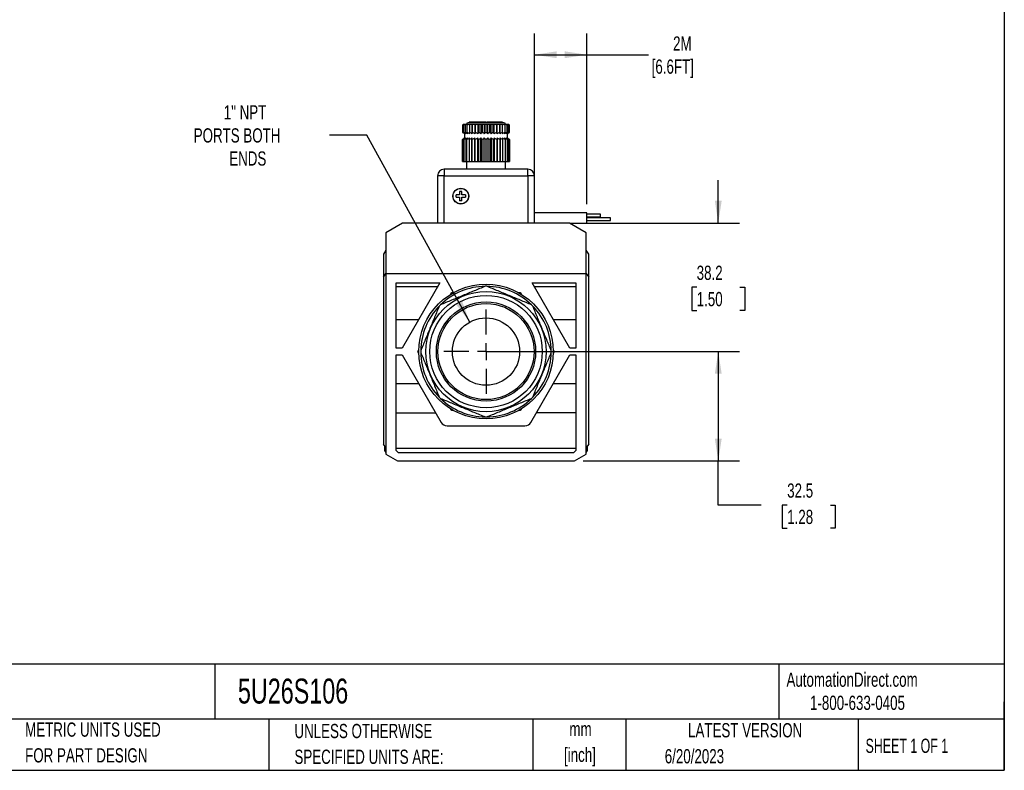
# Model space of a CAD drawing. Header units: millimetres. Extents: x 13 to 546, y 13 to 419.
# Tile 10 of 14: x 254 to 546, y 13 to 236. Entities that reach past the tile are written whole.
import ezdxf

# ---------------------------------------------------------------- set-up
doc = ezdxf.new("R2010")
doc.units = ezdxf.units.MM
doc.header["$LTSCALE"] = 2
doc.linetypes.add('CENTERX2', pattern=[20.32, 12.7, -2.54, 2.54, -2.54])
doc.layers.add('CENTER', color=40, linetype='CENTERX2')
doc.layers.add('DIMENSIONS', color=140, linetype='Continuous', lineweight=25)
doc.layers.add('TEXT', color=140, linetype='Continuous', lineweight=25)
doc.styles.add('SLDTEXTSTYLE0', font='TXT', dxfattribs={"width": 0.7})
doc.styles.add('SLDTEXTSTYLE1', font='TXT', dxfattribs={"width": 0.65})
doc.dimstyles.new('SLDDIMSTYLE0', dxfattribs={"dimtxt": 4.316016, "dimasz": 6.604, "dimexe": 0, "dimexo": 0.0625, "dimgap": 1.079004, "dimtad": 0, "dimtih": 1, "dimtoh": 1, "dimrnd": 1e-09, "dimzin": 12, "dimdsep": 46, "dimtxsty": 'SLDTEXTSTYLE0', "dimsah": 1, "dimcen": 0.09, "dimadec": 0, "dimazin": 3, "dimtfac": 1, "dimtmove": 0, "dimatfit": 0, "dimfxl": 0, "dimfrac": 2, "dimtolj": 1, "dimtzin": 12, "dimarcsym": 0})
doc.dimstyles.new('SLDDIMSTYLE1', dxfattribs={"dimtxt": 4.316016, "dimasz": 6.604, "dimexe": 0, "dimexo": 0.0625, "dimgap": 1.079004, "dimtad": 0, "dimtih": 1, "dimtoh": 1, "dimrnd": 1e-09, "dimzin": 12, "dimdsep": 46, "dimtxsty": 'SLDTEXTSTYLE0', "dimsah": 1, "dimcen": 0.09, "dimadec": 0, "dimazin": 3, "dimtfac": 1, "dimtofl": 0, "dimtmove": 0, "dimatfit": 3, "dimfxl": 0, "dimfrac": 2, "dimtolj": 1, "dimtzin": 12, "dimarcsym": 0})
doc.dimstyles.new('SLDDIMSTYLE4', dxfattribs={"dimtxt": 4.316016, "dimasz": 6.604, "dimexe": 0, "dimexo": 0.0625, "dimgap": 1.079004, "dimtad": 0, "dimtih": 1, "dimtoh": 1, "dimrnd": 1e-09, "dimzin": 12, "dimdsep": 46, "dimtxsty": 'SLDTEXTSTYLE0', "dimsah": 1, "dimcen": 0, "dimadec": 0, "dimazin": 3, "dimtfac": 1, "dimtofl": 0, "dimtmove": 0, "dimatfit": 3, "dimfxl": 0, "dimfrac": 2, "dimtolj": 1, "dimtzin": 12, "dimarcsym": 0})

# ---------------------------------------------------------------- blocks, each defined once
blk = doc.blocks.new('SW_NOTE_0')
at = {"layer": 'TEXT', "color": 0, "char_height": 4.233, "attachment_point": 2, "style": 'SLDTEXTSTYLE0'}
for s, insert in [('mm', (5.69, 5.46)), ('[inch]', (5.52, -2.19))]:
    blk.add_mtext(s, dxfattribs=dict(at, insert=insert))
blk = doc.blocks.new('SW_NOTE_0_1')
at = {"layer": 'TEXT', "color": 0, "char_height": 4.2333, "attachment_point": 1, "style": 'SLDTEXTSTYLE0'}
for s, insert in [('UNLESS OTHERWISE', (0, 5.46)), ('SPECIFIED UNITS ARE:', (0, -2.19))]:
    blk.add_mtext(s, dxfattribs=dict(at, insert=insert))
blk = doc.blocks.new('SW_NOTE_0_5')
at = {"layer": 'TEXT', "color": 0, "char_height": 4.2333, "attachment_point": 1, "style": 'SLDTEXTSTYLE0'}
for s, insert in [('METRIC UNITS USED', (0, 5.46)), ('FOR PART DESIGN', (0, -2.19))]:
    blk.add_mtext(s, dxfattribs=dict(at, insert=insert))
blk = doc.blocks.new('_D_6')
at = {"layer": 'DIMENSIONS'}
for p, q in [((356.71, 201.43), (345.6, 201.43)), ((387.3, 145.87), (356.71, 201.43))]:
    blk.add_line(p, q, dxfattribs=at)
blk.add_solid([(387.3, 145.87), (385, 152.14), (383.22, 151.16)], dxfattribs=at)
at = {"layer": 'DIMENSIONS', "char_height": 4.233, "attachment_point": 1, "style": 'SLDTEXTSTYLE0'}
for s, insert in [('1" NPT', (314.22, 210.31)), ('PORTS BOTH', (305.29, 203.45)), ('ENDS', (315.85, 196.59))]:
    blk.add_mtext(s, dxfattribs=dict(at, insert=insert))
blk = doc.blocks.new('_D_7')
at = {"layer": 'DIMENSIONS'}
for p, q in [((461.12, 175.31), (461.12, 188.01)), ((419.46, 175.31), (467.47, 175.31)), ((454.71, 156.22), (453.26, 156.22)), ((453.26, 156.22), (453.26, 149.36)), ((467.53, 156.22), (468.98, 156.22)), ((468.98, 156.22), (468.98, 149.36)), ((453.26, 149.36), (454.71, 149.36)), ((468.98, 149.36), (467.53, 149.36)), ((394.66, 137.11), (467.47, 137.11)), ((461.12, 137.11), (461.12, 124.41))]:
    blk.add_line(p, q, dxfattribs=at)
for points in [[(461.12, 175.31), (462.14, 181.91), (460.11, 181.91)], [(461.12, 137.11), (460.11, 130.5), (462.14, 130.5)]]:
    blk.add_solid(points, dxfattribs=at)
at = {"layer": 'DIMENSIONS', "char_height": 4.233, "attachment_point": 1, "style": 'SLDTEXTSTYLE0'}
for s, insert in [('38.2', (454.71, 162.64)), ('1.50', (454.71, 154.82))]:
    blk.add_mtext(s, dxfattribs=dict(at, insert=insert))
blk = doc.blocks.new('_D_8')
at = {"layer": 'DIMENSIONS'}
for p, q in [((394.66, 137.11), (467.47, 137.11)), ((461.12, 137.11), (461.12, 104.61)), ((421, 104.61), (467.47, 104.61)), ((461.12, 91.51), (461.12, 104.61)), ((473.82, 91.51), (461.12, 91.51)), ((481.6, 91.51), (480.15, 91.51)), ((480.15, 91.51), (480.15, 84.65)), ((494.42, 91.51), (495.87, 91.51)), ((495.87, 91.51), (495.87, 84.65)), ((480.15, 84.65), (481.6, 84.65)), ((495.87, 84.65), (494.42, 84.65))]:
    blk.add_line(p, q, dxfattribs=at)
for points in [[(461.12, 137.11), (460.11, 130.5), (462.14, 130.5)], [(461.12, 104.61), (462.14, 111.21), (460.11, 111.21)]]:
    blk.add_solid(points, dxfattribs=at)
at = {"layer": 'DIMENSIONS', "char_height": 4.233, "attachment_point": 1, "style": 'SLDTEXTSTYLE0'}
for s, insert in [('32.5', (481.6, 97.93)), ('1.28', (481.6, 90.11))]:
    blk.add_mtext(s, dxfattribs=dict(at, insert=insert))
blk = doc.blocks.new('_D_9')
at = {"layer": 'DIMENSIONS'}
for p, q in [((406.52, 180.9), (406.52, 231.66)), ((422.12, 180.9), (422.12, 231.66)), ((406.52, 225.31), (422.12, 225.31)), ((422.12, 225.31), (440.36, 225.31))]:
    blk.add_line(p, q, dxfattribs=at)
for points in [[(406.52, 225.31), (413.13, 224.29), (413.13, 226.32)], [(422.12, 225.31), (415.52, 226.32), (415.52, 224.29)]]:
    blk.add_solid(points, dxfattribs=at)
at = {"layer": 'DIMENSIONS', "char_height": 4.233, "attachment_point": 1, "style": 'SLDTEXTSTYLE0'}
for s, insert in [('2M', (447.7, 230.76)), ('[6.6FT]', (441.33, 223.9))]:
    blk.add_mtext(s, dxfattribs=dict(at, insert=insert))
blk = doc.blocks.new('SW_CENTERMARKSYMBOL_2')
at = {"layer": 'CENTER', "color": 0}
for p, q in [((0, 5.08), (0, 12.54)), ((-5.08, 0), (-12.54, 0)), ((0, 0), (-2.54, 0)), ((0, 0), (0, 2.54)), ((0, 0), (0, -2.54)), ((0, 0), (2.54, 0)), ((5.08, 0), (12.54, 0)), ((0, -5.08), (0, -12.54))]:
    blk.add_line(p, q, dxfattribs=at)

msp = doc.modelspace()

# ---------------------------------------------------------------- linework, layer by layer
for p, q in [((387.164, 205.306), (387.164, 205.106)), ((387.218, 205.306), (387.164, 205.306)), ((387.218, 205.306), (387.218, 205.106)), ((387.383, 205.306), (387.218, 205.306)), ((387.383, 205.306), (387.383, 205.106)), ((387.437, 205.306), (387.383, 205.306)), ((387.437, 205.306), (387.437, 205.106)), ((389.411, 205.306), (387.437, 205.306)), ((389.411, 205.306), (389.411, 205.106)), ((389.461, 205.306), (389.411, 205.306)), ((389.461, 205.106), (389.461, 205.306)), ((389.478, 205.306), (389.461, 205.306)), ((389.478, 205.306), (389.478, 205.106)), ((390.093, 205.306), (389.478, 205.306)), ((390.093, 205.306), (390.093, 205.106)), ((390.236, 205.306), (390.093, 205.306)), ((390.236, 205.306), (390.236, 205.106)), ((390.682, 205.306), (390.236, 205.306)), ((390.682, 205.306), (390.682, 205.106)), ((390.938, 205.306), (390.682, 205.306)), ((390.938, 205.306), (390.938, 205.106)), ((390.941, 205.306), (390.941, 205.106)), ((391.034, 205.306), (390.941, 205.306)), ((391.034, 205.306), (391.034, 205.106)), ((391.226, 205.306), (391.034, 205.306)), ((391.226, 205.306), (391.226, 205.106)), ((391.412, 205.306), (391.226, 205.306)), ((391.412, 205.306), (391.412, 205.106)), ((391.744, 205.306), (391.412, 205.306)), ((391.744, 205.306), (391.744, 205.106)), ((392.181, 205.306), (391.744, 205.306)), ((392.181, 205.306), (392.181, 205.106)), ((392.353, 205.306), (392.353, 205.106)), ((392.79, 205.306), (392.353, 205.306)), ((392.79, 205.306), (392.79, 205.106)), ((393.816, 205.306), (392.79, 205.306)), ((393.816, 205.306), (393.816, 205.106)), ((394.567, 205.306), (393.816, 205.306)), ((394.567, 205.306), (394.567, 205.106)), ((395.147, 205.306), (394.567, 205.306)), ((395.147, 205.306), (395.147, 205.106)), ((395.863, 205.306), (395.147, 205.306)), ((395.863, 205.306), (395.863, 205.106)), ((395.885, 205.306), (395.863, 205.306)), ((395.885, 205.106), (395.885, 205.306)), ((396.372, 205.306), (395.885, 205.306)), ((396.372, 205.306), (396.372, 205.106)), ((396.797, 205.306), (396.372, 205.306)), ((396.797, 205.306), (396.797, 205.106)), ((397.029, 205.306), (396.797, 205.306)), ((397.029, 205.106), (397.029, 205.306)), ((385.322, 204.606), (385.122, 204.406)), ((385.122, 204.406), (385.122, 202.249)), ((385.128, 202.247), (385.161, 202.235)), ((385.208, 204.406), (385.208, 202.249)), ((385.324, 204.606), (385.322, 204.606)), ((385.38, 204.606), (385.324, 204.606)), ((385.434, 204.606), (385.38, 204.606)), ((385.603, 204.606), (385.434, 204.606)), ((385.464, 204.406), (385.464, 202.249)), ((385.71, 204.606), (385.603, 204.606)), ((385.986, 204.606), (385.71, 204.606)), ((385.885, 204.406), (385.885, 202.249)), ((386.143, 204.606), (385.986, 204.606)), ((386.521, 204.606), (386.143, 204.606)), ((386.458, 204.406), (386.458, 202.249)), ((386.724, 204.606), (386.521, 204.606)), ((387.193, 204.606), (386.724, 204.606)), ((387.172, 204.406), (387.172, 202.249)), ((387.437, 204.606), (387.193, 204.606)), ((387.946, 204.606), (387.437, 204.606)), ((387.946, 204.606), (387.946, 201.808)), ((387.986, 204.606), (387.946, 204.606)), ((388.266, 204.606), (387.986, 204.606)), ((388.007, 204.406), (388.007, 202.249)), ((388.762, 204.606), (388.266, 204.606)), ((388.762, 204.606), (388.762, 201.808)), ((388.882, 204.606), (388.762, 204.606)), ((389.189, 204.606), (388.882, 204.606)), ((388.944, 204.406), (388.944, 202.249)), ((389.661, 204.606), (389.189, 204.606)), ((389.661, 204.606), (389.661, 201.808)), ((389.857, 204.606), (389.661, 204.606)), ((390.185, 204.606), (389.857, 204.606)), ((389.958, 204.406), (389.958, 202.249)), ((390.621, 204.606), (390.185, 204.606)), ((390.621, 204.606), (390.621, 201.808)), ((390.888, 204.606), (390.621, 204.606)), ((391.229, 204.606), (390.888, 204.606)), ((391.027, 204.406), (391.027, 202.249)), ((391.617, 204.606), (391.229, 204.606)), ((391.617, 204.606), (391.617, 201.808)), ((391.949, 204.606), (391.617, 204.606)), ((392.294, 204.606), (391.949, 204.606)), ((392.122, 202.249), (392.122, 204.406)), ((392.626, 204.606), (392.294, 204.606)), ((392.626, 201.808), (392.626, 204.606)), ((393.014, 204.606), (392.626, 204.606)), ((393.356, 204.606), (393.014, 204.606)), ((393.217, 202.249), (393.217, 204.406)), ((393.622, 204.606), (393.356, 204.606)), ((393.622, 201.808), (393.622, 204.606)), ((394.058, 204.606), (393.622, 204.606)), ((394.386, 204.606), (394.058, 204.606)), ((394.285, 202.249), (394.285, 204.406)), ((394.582, 204.606), (394.386, 204.606)), ((394.582, 201.808), (394.582, 204.606)), ((395.054, 204.606), (394.582, 204.606)), ((395.362, 204.606), (395.054, 204.606)), ((395.3, 202.249), (395.3, 204.406)), ((395.481, 204.606), (395.362, 204.606)), ((395.481, 201.808), (395.481, 204.606)), ((395.978, 204.606), (395.481, 204.606)), ((396.257, 204.606), (395.978, 204.606)), ((396.236, 202.249), (396.236, 204.406)), ((396.297, 204.606), (396.257, 204.606)), ((396.297, 201.808), (396.297, 204.606)), ((396.806, 204.606), (396.297, 204.606)), ((397.05, 204.606), (396.806, 204.606)), ((397.52, 204.606), (397.05, 204.606)), ((397.071, 202.249), (397.071, 204.406)), ((397.723, 204.606), (397.52, 204.606)), ((398.1, 204.606), (397.723, 204.606)), ((397.785, 202.249), (397.785, 204.406)), ((398.257, 204.606), (398.1, 204.606)), ((398.533, 204.606), (398.257, 204.606)), ((398.359, 202.249), (398.359, 204.406)), ((398.64, 204.606), (398.533, 204.606)), ((398.809, 204.606), (398.64, 204.606)), ((398.779, 202.249), (398.779, 204.406)), ((398.863, 204.606), (398.809, 204.606)), ((398.919, 204.606), (398.863, 204.606)), ((398.922, 204.606), (398.919, 204.606)), ((399.122, 204.406), (398.922, 204.606)), ((399.035, 202.249), (399.035, 204.406)), ((399.122, 202.249), (399.122, 204.406)), ((385.122, 193.606), (385.122, 200.163)), ((385.208, 193.606), (385.208, 200.163)), ((385.464, 193.606), (385.464, 200.163)), ((385.885, 193.606), (385.885, 200.163)), ((386.458, 193.606), (386.458, 200.163)), ((387.172, 193.606), (387.172, 200.163)), ((387.946, 193.606), (387.946, 200.604)), ((388.007, 193.606), (388.007, 200.163)), ((388.762, 193.606), (388.762, 200.604)), ((388.944, 193.606), (388.944, 200.163)), ((389.661, 193.606), (389.661, 200.604)), ((389.958, 193.606), (389.958, 200.163)), ((390.621, 193.606), (390.621, 200.604)), ((391.027, 193.606), (391.027, 200.163)), ((391.617, 193.606), (391.617, 200.604)), ((392.122, 193.606), (392.122, 200.163)), ((392.626, 200.604), (392.626, 193.606)), ((393.217, 200.163), (393.217, 193.606)), ((393.622, 200.604), (393.622, 193.606)), ((394.285, 200.163), (394.285, 193.606)), ((394.582, 200.604), (394.582, 193.606)), ((395.3, 200.163), (395.3, 193.606)), ((395.481, 200.604), (395.481, 193.606)), ((396.236, 200.163), (396.236, 193.606)), ((396.297, 200.604), (396.297, 193.606)), ((397.071, 200.163), (397.071, 193.606)), ((397.785, 200.163), (397.785, 193.606)), ((398.359, 200.163), (398.359, 193.606)), ((398.779, 200.163), (398.779, 193.606)), ((399.035, 200.163), (399.035, 193.606)), ((399.115, 200.165), (399.082, 200.178)), ((399.122, 200.163), (399.122, 193.606)), ((385.122, 193.606), (385.208, 193.606)), ((385.208, 193.606), (385.464, 193.606)), ((385.464, 193.606), (385.885, 193.606)), ((385.885, 193.606), (386.458, 193.606)), ((386.322, 193.606), (386.322, 191.306)), ((386.458, 193.606), (387.172, 193.606)), ((387.172, 193.606), (387.946, 193.606)), ((387.946, 193.606), (388.007, 193.606)), ((388.007, 193.606), (388.762, 193.606)), ((388.762, 193.606), (388.944, 193.606)), ((388.944, 193.606), (389.661, 193.606)), ((389.661, 193.606), (389.958, 193.606)), ((389.958, 193.606), (390.621, 193.606)), ((390.621, 193.606), (391.027, 193.606)), ((391.027, 193.606), (391.617, 193.606)), ((391.617, 193.606), (392.122, 193.606)), ((392.122, 193.606), (392.626, 193.606)), ((392.626, 193.606), (393.217, 193.606)), ((393.217, 193.606), (393.622, 193.606)), ((393.622, 193.606), (394.285, 193.606)), ((394.285, 193.606), (394.582, 193.606)), ((394.582, 193.606), (395.3, 193.606)), ((395.3, 193.606), (395.481, 193.606)), ((395.481, 193.606), (396.236, 193.606)), ((396.236, 193.606), (396.297, 193.606)), ((396.297, 193.606), (397.071, 193.606)), ((397.071, 193.606), (397.785, 193.606)), ((397.785, 193.606), (398.359, 193.606)), ((397.922, 191.306), (397.922, 193.606)), ((398.359, 193.606), (398.779, 193.606)), ((398.779, 193.606), (399.035, 193.606)), ((399.035, 193.606), (399.122, 193.606)), ((379.722, 191.306), (379.722, 189.306)), ((404.522, 191.306), (379.722, 191.306)), ((404.522, 189.306), (404.522, 191.306)), ((379.722, 189.306), (377.722, 189.306)), ((377.722, 189.306), (377.722, 175.306)), ((379.722, 175.306), (379.722, 189.306)), ((379.722, 189.306), (404.522, 189.306)), ((406.522, 189.306), (404.522, 189.306)), ((404.522, 189.306), (404.522, 175.306)), ((406.522, 175.306), (406.522, 189.306)), ((384.972, 184.706), (384.272, 184.706)), ((384.272, 184.706), (384.272, 183.656)), ((384.972, 183.656), (384.972, 184.706)), ((384.272, 183.656), (383.222, 183.656)), ((383.222, 182.956), (383.222, 183.656)), ((383.222, 182.956), (384.272, 182.956)), ((384.272, 182.956), (384.272, 181.906)), ((384.972, 181.906), (384.272, 181.906)), ((386.022, 183.656), (384.972, 183.656)), ((384.972, 181.906), (384.972, 182.956)), ((384.972, 182.956), (386.022, 182.956)), ((386.022, 183.656), (386.022, 182.956)), ((422.122, 178.356), (406.522, 178.356)), ((422.122, 176.806), (422.122, 178.356)), ((426.122, 177.956), (422.122, 177.956)), ((422.122, 177.156), (426.122, 177.156)), ((429.122, 176.831), (422.122, 176.831)), ((422.122, 175.256), (422.122, 176.806)), ((422.122, 176.031), (429.122, 176.031)), ((426.122, 177.556), (426.122, 177.956)), ((426.122, 177.156), (426.122, 177.556)), ((429.122, 176.431), (429.122, 176.831)), ((429.122, 176.031), (429.122, 176.431)), ((367.322, 175.306), (362.322, 172.419)), ((416.922, 175.306), (367.322, 175.306)), ((421.922, 172.419), (416.922, 175.306)), ((417.008, 175.256), (422.122, 175.256)), ((362.322, 172.419), (362.322, 160.306)), ((421.922, 160.306), (421.922, 172.419)), ((362.322, 167.267), (361.622, 166.054)), ((422.622, 166.054), (421.922, 167.267)), ((361.622, 166.054), (361.622, 159.268)), ((422.622, 159.268), (422.622, 166.054)), ((361.622, 159.268), (362.322, 160.306)), ((361.622, 159.268), (361.622, 109.646)), ((362.322, 160.306), (362.322, 108.646)), ((362.322, 160.306), (421.922, 160.306)), ((421.922, 108.646), (421.922, 160.306)), ((421.922, 160.306), (422.622, 159.268)), ((422.622, 109.646), (422.622, 159.268)), ((365.422, 157.506), (378.438, 157.506)), ((365.422, 138.106), (365.422, 157.506)), ((377.771, 156.35), (365.422, 156.35)), ((378.438, 157.506), (367.238, 138.106)), ((405.805, 157.506), (418.822, 157.506)), ((417.005, 138.106), (405.805, 157.506)), ((418.822, 156.35), (406.472, 156.35)), ((418.822, 157.506), (418.822, 138.106)), ((381.719, 154.188), (381.989, 154.656)), ((381.989, 154.656), (382.53, 154.656)), ((401.713, 154.656), (402.254, 154.656)), ((402.254, 154.656), (402.525, 154.188)), ((365.422, 146.663), (372.178, 146.663)), ((365.422, 146.656), (372.174, 146.656)), ((412.065, 146.663), (418.822, 146.663)), ((412.069, 146.656), (418.822, 146.656)), ((367.238, 138.106), (365.422, 138.106)), ((371.857, 137.106), (372.127, 137.575)), ((412.116, 137.575), (412.387, 137.106)), ((418.822, 138.106), (417.005, 138.106)), ((365.422, 136.106), (367.238, 136.106)), ((365.422, 107.713), (365.422, 136.106)), ((367.238, 136.106), (378.814, 116.056)), ((372.127, 136.638), (371.857, 137.106)), ((405.43, 116.056), (417.005, 136.106)), ((412.387, 137.106), (412.116, 136.638)), ((417.005, 136.106), (418.822, 136.106)), ((418.822, 136.106), (418.822, 107.713)), ((372.174, 127.556), (365.422, 127.556)), ((372.178, 127.55), (365.422, 127.55)), ((418.822, 127.55), (412.065, 127.55)), ((418.822, 127.556), (412.069, 127.556)), ((381.989, 119.556), (381.719, 120.025)), ((402.525, 120.025), (402.254, 119.556)), ((365.422, 118.943), (377.147, 118.943)), ((382.53, 119.556), (381.989, 119.556)), ((402.254, 119.556), (401.713, 119.556)), ((418.822, 118.943), (407.096, 118.943)), ((380.546, 115.056), (403.697, 115.056)), ((362.322, 108.646), (361.622, 109.646)), ((361.922, 109.181), (361.922, 109.218)), ((361.947, 109.181), (361.922, 109.181)), ((361.922, 109.156), (361.922, 107.679)), ((361.965, 109.156), (361.922, 109.156)), ((362.322, 108.646), (362.322, 106.606)), ((365.422, 108.456), (418.822, 108.456)), ((422.622, 109.646), (421.922, 108.646)), ((421.922, 106.606), (421.922, 108.646)), ((422.278, 109.156), (422.322, 109.156)), ((422.296, 109.181), (422.322, 109.181)), ((422.322, 109.218), (422.322, 109.181)), ((422.322, 107.679), (422.322, 109.156)), ((361.922, 107.679), (362.322, 107.086)), ((362.322, 106.606), (365.786, 104.606)), ((365.422, 107.713), (366.129, 107.006)), ((418.114, 107.006), (366.129, 107.006)), ((418.114, 107.006), (418.822, 107.713)), ((418.457, 104.606), (421.922, 106.606)), ((421.922, 107.086), (422.322, 107.679)), ((365.786, 104.606), (418.457, 104.606))]:
    msp.add_line(p, q)
for centre, radius in [((384.622, 183.306), 2.35), ((384.622, 183.306), 2.3), ((392.122, 137.106), 20), ((392.122, 137.106), 17.85), ((392.122, 137.106), 16.7), ((392.122, 137.106), 14.743), ((392.122, 137.106), 14.275), ((392.122, 137.106), 10)]:
    msp.add_circle(centre, radius)
for centre, radius, start, end in [((386.822, 204.606), 0.5, 90, 180), ((397.422, 204.606), 0.5, 0, 90), ((384.772, 201.206), 1.1, 317.18379, 59.09101), ((399.472, 201.206), 1.1, 137.18379, 239.09101), ((379.722, 189.306), 2, 90, 180), ((404.522, 189.306), 2, 0, 90), ((392.122, 137.106), 19.4, 90.72408, 134.27592), ((392.122, 137.106), 19.4, 89.27592, 90.72408), ((392.122, 137.106), 19.4, 45.72408, 89.27592), ((392.122, 137.106), 19.4, 135.72408, 179.27592), ((392.122, 137.106), 19.4, 134.27592, 135.72408), ((392.122, 137.106), 19.4, 44.27592, 45.72408), ((392.122, 137.106), 19.4, 0.72408, 44.27592), ((392.122, 137.106), 19.4, 179.27592, 180.72408), ((392.122, 137.106), 19.4, 180.72408, 224.27592), ((392.122, 137.106), 19.4, 315.72408, 359.27592), ((392.122, 137.106), 19.4, 359.27592, 0.72408), ((392.122, 137.106), 19.4, 224.27592, 225.72408), ((392.122, 137.106), 19.4, 225.72408, 269.27592), ((392.122, 137.106), 19.4, 270.72408, 314.27592), ((392.122, 137.106), 19.4, 314.27592, 315.72408), ((392.122, 137.106), 19.4, 269.27592, 270.72408), ((380.546, 117.056), 2, 210, 270), ((403.697, 117.056), 2, 270, 330)]:
    msp.add_arc(centre, radius, start, end)
for points, knots in [([(393.759, 205.106), (393.423, 205.106), (392.751, 205.106), (391.702, 205.106), (390.674, 205.106), (389.7, 205.106), (388.82, 205.106), (388.066, 205.106), (387.467, 205.106), (387.054, 205.106), (386.837, 205.106), (386.844, 205.106), (386.846, 205.106)], [0, 0, 0, 0, 0.1041594, 0.20833, 0.3124932, 0.416658, 0.5208216, 0.6249793, 0.7291402, 0.8333186, 0.937497, 1, 1, 1, 1]), ([(397.4, 205.106), (397.406, 205.106), (397.431, 205.106), (397.261, 205.106), (396.88, 205.106), (396.381, 205.106), (395.901, 205.106), (395.384, 205.106), (394.684, 205.106), (394.061, 205.106), (393.759, 205.106)], [0, 0, 0, 0, 0.0499329, 0.2106986, 0.3748759, 0.5390533, 0.6194997, 0.7000254, 0.8543741, 1, 1, 1, 1]), ([(385.122, 202.249), (385.233, 202.211), (385.34, 202.157), (385.54, 202.011), (385.634, 201.92), (385.712, 201.808)], [0, 0, 0, 0, 0.5, 0.5, 1, 1, 1, 1]), ([(385.712, 201.808), (385.645, 201.92), (385.567, 202.009), (385.396, 202.156), (385.303, 202.211), (385.208, 202.249)], [0, 0, 0, 0, 0.5, 0.5, 1, 1, 1, 1]), ([(385.208, 202.249), (385.333, 202.211), (385.452, 202.157), (385.677, 202.011), (385.782, 201.92), (385.87, 201.808)], [0, 0, 0, 0, 0.5, 0.5, 1, 1, 1, 1]), ([(385.87, 201.808), (385.816, 201.92), (385.753, 202.009), (385.616, 202.156), (385.541, 202.211), (385.464, 202.249)], [0, 0, 0, 0, 0.5, 0.5, 1, 1, 1, 1]), ([(385.464, 202.249), (385.6, 202.211), (385.729, 202.157), (385.973, 202.011), (386.086, 201.92), (386.182, 201.808)], [0, 0, 0, 0, 0.5, 0.5, 1, 1, 1, 1]), ([(386.182, 201.808), (386.142, 201.92), (386.096, 202.009), (385.995, 202.156), (385.941, 202.211), (385.885, 202.249)], [0, 0, 0, 0, 0.5, 0.5, 1, 1, 1, 1]), ([(385.885, 202.249), (386.028, 202.211), (386.164, 202.157), (386.42, 202.011), (386.539, 201.92), (386.64, 201.808)], [0, 0, 0, 0, 0.5, 0.5, 1, 1, 1, 1]), ([(386.64, 201.808), (386.616, 201.92), (386.588, 202.009), (386.526, 202.156), (386.493, 202.211), (386.458, 202.249)], [0, 0, 0, 0, 0.5, 0.5, 1, 1, 1, 1]), ([(386.458, 202.249), (386.605, 202.211), (386.744, 202.157), (387.007, 202.011), (387.13, 201.92), (387.233, 201.808)], [0, 0, 0, 0, 0.5, 0.5, 1, 1, 1, 1]), ([(387.233, 201.808), (387.225, 201.92), (387.215, 202.009), (387.195, 202.156), (387.183, 202.211), (387.172, 202.249)], [0, 0, 0, 0, 0.5, 0.5, 1, 1, 1, 1]), ([(387.172, 202.249), (387.318, 202.211), (387.458, 202.157), (387.721, 202.011), (387.843, 201.92), (387.946, 201.808)], [0, 0, 0, 0, 0.5, 0.5, 1, 1, 1, 1]), ([(387.946, 201.808), (387.954, 201.92), (387.964, 202.009), (387.984, 202.156), (387.996, 202.211), (388.007, 202.249)], [0, 0, 0, 0, 0.5, 0.5, 1, 1, 1, 1]), ([(388.007, 202.249), (388.15, 202.211), (388.286, 202.157), (388.542, 202.011), (388.662, 201.92), (388.762, 201.808)], [0, 0, 0, 0, 0.5, 0.5, 1, 1, 1, 1]), ([(388.762, 201.808), (388.787, 201.92), (388.815, 202.009), (388.876, 202.156), (388.909, 202.211), (388.944, 202.249)], [0, 0, 0, 0, 0.5, 0.5, 1, 1, 1, 1]), ([(388.944, 202.249), (389.08, 202.211), (389.209, 202.157), (389.452, 202.011), (389.566, 201.92), (389.661, 201.808)], [0, 0, 0, 0, 0.5, 0.5, 1, 1, 1, 1]), ([(389.661, 201.808), (389.701, 201.92), (389.747, 202.009), (389.848, 202.156), (389.902, 202.211), (389.958, 202.249)], [0, 0, 0, 0, 0.5, 0.5, 1, 1, 1, 1]), ([(389.958, 202.249), (390.084, 202.211), (390.203, 202.157), (390.428, 202.011), (390.533, 201.92), (390.621, 201.808)], [0, 0, 0, 0, 0.5, 0.5, 1, 1, 1, 1]), ([(390.621, 201.808), (390.675, 201.92), (390.738, 202.009), (390.875, 202.156), (390.95, 202.211), (391.027, 202.249)], [0, 0, 0, 0, 0.5, 0.5, 1, 1, 1, 1]), ([(391.027, 202.249), (391.138, 202.211), (391.245, 202.157), (391.445, 202.011), (391.539, 201.92), (391.617, 201.808)], [0, 0, 0, 0, 0.5, 0.5, 1, 1, 1, 1]), ([(391.617, 201.808), (391.684, 201.92), (391.762, 202.009), (391.933, 202.156), (392.026, 202.211), (392.122, 202.249)], [0, 0, 0, 0, 0.5, 0.5, 1, 1, 1, 1]), ([(392.122, 202.249), (392.217, 202.211), (392.308, 202.157), (392.479, 202.011), (392.559, 201.92), (392.626, 201.808)], [0, 0, 0, 0, 0.5, 0.5, 1, 1, 1, 1]), ([(392.626, 201.808), (392.705, 201.92), (392.796, 202.009), (392.996, 202.156), (393.105, 202.211), (393.217, 202.249)], [0, 0, 0, 0, 0.5, 0.5, 1, 1, 1, 1]), ([(393.217, 202.249), (393.293, 202.211), (393.367, 202.157), (393.504, 202.011), (393.568, 201.92), (393.622, 201.808)], [0, 0, 0, 0, 0.5, 0.5, 1, 1, 1, 1]), ([(393.622, 201.808), (393.711, 201.92), (393.813, 202.009), (394.037, 202.156), (394.159, 202.211), (394.285, 202.249)], [0, 0, 0, 0, 0.5, 0.5, 1, 1, 1, 1]), ([(394.285, 202.249), (394.341, 202.211), (394.394, 202.157), (394.495, 202.011), (394.542, 201.92), (394.582, 201.808)], [0, 0, 0, 0, 0.5, 0.5, 1, 1, 1, 1]), ([(394.582, 201.808), (394.678, 201.92), (394.789, 202.009), (395.032, 202.156), (395.163, 202.211), (395.3, 202.249)], [0, 0, 0, 0, 0.5, 0.5, 1, 1, 1, 1]), ([(395.3, 202.249), (395.334, 202.211), (395.366, 202.157), (395.428, 202.011), (395.457, 201.92), (395.481, 201.808)], [0, 0, 0, 0, 0.5, 0.5, 1, 1, 1, 1]), ([(395.481, 201.808), (395.582, 201.92), (395.698, 202.009), (395.954, 202.156), (396.093, 202.211), (396.236, 202.249)], [0, 0, 0, 0, 0.5, 0.5, 1, 1, 1, 1]), ([(396.236, 202.249), (396.248, 202.211), (396.259, 202.157), (396.279, 202.011), (396.289, 201.92), (396.297, 201.808)], [0, 0, 0, 0, 0.5, 0.5, 1, 1, 1, 1]), ([(396.297, 201.808), (396.4, 201.92), (396.52, 202.009), (396.782, 202.156), (396.925, 202.211), (397.071, 202.249)], [0, 0, 0, 0, 0.5, 0.5, 1, 1, 1, 1]), ([(397.071, 202.249), (397.06, 202.211), (397.049, 202.157), (397.028, 202.011), (397.018, 201.92), (397.01, 201.808)], [0, 0, 0, 0, 0.5, 0.5, 1, 1, 1, 1]), ([(397.01, 201.808), (397.114, 201.92), (397.233, 202.009), (397.496, 202.156), (397.638, 202.211), (397.785, 202.249)], [0, 0, 0, 0, 0.5, 0.5, 1, 1, 1, 1]), ([(397.785, 202.249), (397.75, 202.211), (397.718, 202.157), (397.656, 202.011), (397.628, 201.92), (397.603, 201.808)], [0, 0, 0, 0, 0.5, 0.5, 1, 1, 1, 1]), ([(397.603, 201.808), (397.704, 201.92), (397.821, 202.009), (398.077, 202.156), (398.215, 202.211), (398.359, 202.249)], [0, 0, 0, 0, 0.5, 0.5, 1, 1, 1, 1]), ([(398.359, 202.249), (398.302, 202.211), (398.249, 202.157), (398.148, 202.011), (398.101, 201.92), (398.061, 201.808)], [0, 0, 0, 0, 0.5, 0.5, 1, 1, 1, 1]), ([(398.061, 201.808), (398.157, 201.92), (398.268, 202.009), (398.511, 202.156), (398.643, 202.211), (398.779, 202.249)], [0, 0, 0, 0, 0.5, 0.5, 1, 1, 1, 1]), ([(398.779, 202.249), (398.702, 202.211), (398.629, 202.157), (398.491, 202.011), (398.427, 201.92), (398.373, 201.808)], [0, 0, 0, 0, 0.5, 0.5, 1, 1, 1, 1]), ([(398.373, 201.808), (398.462, 201.92), (398.564, 202.009), (398.788, 202.156), (398.91, 202.211), (399.035, 202.249)], [0, 0, 0, 0, 0.5, 0.5, 1, 1, 1, 1]), ([(399.035, 202.249), (398.94, 202.211), (398.849, 202.157), (398.678, 202.011), (398.598, 201.92), (398.531, 201.808)], [0, 0, 0, 0, 0.5, 0.5, 1, 1, 1, 1]), ([(398.531, 201.808), (398.61, 201.92), (398.701, 202.009), (398.901, 202.156), (399.01, 202.211), (399.122, 202.249)], [0, 0, 0, 0, 0.5, 0.5, 1, 1, 1, 1]), ([(385.712, 200.604), (385.633, 200.492), (385.542, 200.403), (385.342, 200.257), (385.234, 200.201), (385.122, 200.163)], [0, 0, 0, 0, 0.5, 0.5, 1, 1, 1, 1]), ([(385.87, 200.604), (385.782, 200.492), (385.679, 200.403), (385.455, 200.257), (385.333, 200.201), (385.208, 200.163)], [0, 0, 0, 0, 0.5, 0.5, 1, 1, 1, 1]), ([(385.208, 200.163), (385.303, 200.201), (385.394, 200.255), (385.565, 200.401), (385.645, 200.493), (385.712, 200.604)], [0, 0, 0, 0, 0.5, 0.5, 1, 1, 1, 1]), ([(386.182, 200.604), (386.086, 200.492), (385.975, 200.403), (385.732, 200.257), (385.6, 200.201), (385.464, 200.163)], [0, 0, 0, 0, 0.5, 0.5, 1, 1, 1, 1]), ([(385.464, 200.163), (385.541, 200.201), (385.614, 200.255), (385.752, 200.401), (385.816, 200.493), (385.87, 200.604)], [0, 0, 0, 0, 0.5, 0.5, 1, 1, 1, 1]), ([(386.64, 200.604), (386.539, 200.492), (386.422, 200.403), (386.166, 200.257), (386.028, 200.201), (385.885, 200.163)], [0, 0, 0, 0, 0.5, 0.5, 1, 1, 1, 1]), ([(385.885, 200.163), (385.941, 200.201), (385.994, 200.255), (386.095, 200.401), (386.142, 200.493), (386.182, 200.604)], [0, 0, 0, 0, 0.5, 0.5, 1, 1, 1, 1]), ([(387.233, 200.604), (387.129, 200.492), (387.01, 200.403), (386.748, 200.257), (386.605, 200.201), (386.458, 200.163)], [0, 0, 0, 0, 0.5, 0.5, 1, 1, 1, 1]), ([(386.458, 200.163), (386.493, 200.201), (386.525, 200.255), (386.587, 200.401), (386.616, 200.493), (386.64, 200.604)], [0, 0, 0, 0, 0.5, 0.5, 1, 1, 1, 1]), ([(387.946, 200.604), (387.843, 200.492), (387.723, 200.403), (387.461, 200.257), (387.319, 200.201), (387.172, 200.163)], [0, 0, 0, 0, 0.5, 0.5, 1, 1, 1, 1]), ([(387.172, 200.163), (387.183, 200.201), (387.194, 200.255), (387.215, 200.401), (387.225, 200.493), (387.233, 200.604)], [0, 0, 0, 0, 0.5, 0.5, 1, 1, 1, 1]), ([(388.007, 200.163), (387.996, 200.201), (387.985, 200.255), (387.964, 200.401), (387.954, 200.493), (387.946, 200.604)], [0, 0, 0, 0, 0.5, 0.5, 1, 1, 1, 1]), ([(388.762, 200.604), (388.662, 200.492), (388.545, 200.403), (388.289, 200.257), (388.15, 200.201), (388.007, 200.163)], [0, 0, 0, 0, 0.5, 0.5, 1, 1, 1, 1]), ([(388.944, 200.163), (388.909, 200.201), (388.877, 200.255), (388.815, 200.401), (388.786, 200.493), (388.762, 200.604)], [0, 0, 0, 0, 0.5, 0.5, 1, 1, 1, 1]), ([(389.661, 200.604), (389.565, 200.492), (389.455, 200.403), (389.212, 200.257), (389.08, 200.201), (388.944, 200.163)], [0, 0, 0, 0, 0.5, 0.5, 1, 1, 1, 1]), ([(389.958, 200.163), (389.902, 200.201), (389.849, 200.255), (389.748, 200.401), (389.701, 200.493), (389.661, 200.604)], [0, 0, 0, 0, 0.5, 0.5, 1, 1, 1, 1]), ([(390.621, 200.604), (390.532, 200.492), (390.43, 200.403), (390.206, 200.257), (390.084, 200.201), (389.958, 200.163)], [0, 0, 0, 0, 0.5, 0.5, 1, 1, 1, 1]), ([(391.027, 200.163), (390.95, 200.201), (390.877, 200.255), (390.739, 200.401), (390.675, 200.493), (390.621, 200.604)], [0, 0, 0, 0, 0.5, 0.5, 1, 1, 1, 1]), ([(391.617, 200.604), (391.538, 200.492), (391.447, 200.403), (391.247, 200.257), (391.139, 200.201), (391.027, 200.163)], [0, 0, 0, 0, 0.5, 0.5, 1, 1, 1, 1]), ([(392.122, 200.163), (392.026, 200.201), (391.935, 200.255), (391.764, 200.401), (391.684, 200.493), (391.617, 200.604)], [0, 0, 0, 0, 0.5, 0.5, 1, 1, 1, 1]), ([(392.626, 200.604), (392.559, 200.492), (392.481, 200.403), (392.31, 200.257), (392.217, 200.201), (392.122, 200.163)], [0, 0, 0, 0, 0.5, 0.5, 1, 1, 1, 1]), ([(393.217, 200.163), (393.105, 200.201), (392.998, 200.255), (392.798, 200.401), (392.705, 200.493), (392.626, 200.604)], [0, 0, 0, 0, 0.5, 0.5, 1, 1, 1, 1]), ([(393.622, 200.604), (393.568, 200.492), (393.506, 200.403), (393.368, 200.257), (393.294, 200.201), (393.217, 200.163)], [0, 0, 0, 0, 0.5, 0.5, 1, 1, 1, 1]), ([(394.285, 200.163), (394.159, 200.201), (394.04, 200.255), (393.815, 200.401), (393.711, 200.493), (393.622, 200.604)], [0, 0, 0, 0, 0.5, 0.5, 1, 1, 1, 1]), ([(394.582, 200.604), (394.542, 200.492), (394.496, 200.403), (394.396, 200.257), (394.341, 200.201), (394.285, 200.163)], [0, 0, 0, 0, 0.5, 0.5, 1, 1, 1, 1]), ([(395.3, 200.163), (395.164, 200.201), (395.034, 200.255), (394.791, 200.401), (394.677, 200.493), (394.582, 200.604)], [0, 0, 0, 0, 0.5, 0.5, 1, 1, 1, 1]), ([(395.481, 200.604), (395.457, 200.492), (395.429, 200.403), (395.367, 200.257), (395.334, 200.201), (395.3, 200.163)], [0, 0, 0, 0, 0.5, 0.5, 1, 1, 1, 1]), ([(396.236, 200.163), (396.093, 200.201), (395.957, 200.255), (395.701, 200.401), (395.581, 200.493), (395.481, 200.604)], [0, 0, 0, 0, 0.5, 0.5, 1, 1, 1, 1]), ([(396.297, 200.604), (396.289, 200.492), (396.279, 200.403), (396.259, 200.257), (396.248, 200.201), (396.236, 200.163)], [0, 0, 0, 0, 0.5, 0.5, 1, 1, 1, 1]), ([(397.071, 200.163), (396.925, 200.201), (396.785, 200.255), (396.522, 200.401), (396.4, 200.493), (396.297, 200.604)], [0, 0, 0, 0, 0.5, 0.5, 1, 1, 1, 1]), ([(397.785, 200.163), (397.638, 200.201), (397.499, 200.255), (397.236, 200.401), (397.113, 200.493), (397.01, 200.604)], [0, 0, 0, 0, 0.5, 0.5, 1, 1, 1, 1]), ([(397.01, 200.604), (397.019, 200.492), (397.028, 200.403), (397.049, 200.257), (397.06, 200.201), (397.071, 200.163)], [0, 0, 0, 0, 0.5, 0.5, 1, 1, 1, 1]), ([(398.359, 200.163), (398.216, 200.201), (398.08, 200.255), (397.823, 200.401), (397.704, 200.493), (397.603, 200.604)], [0, 0, 0, 0, 0.5, 0.5, 1, 1, 1, 1]), ([(397.603, 200.604), (397.628, 200.492), (397.656, 200.403), (397.717, 200.257), (397.75, 200.201), (397.785, 200.163)], [0, 0, 0, 0, 0.5, 0.5, 1, 1, 1, 1]), ([(398.779, 200.163), (398.643, 200.201), (398.514, 200.255), (398.27, 200.401), (398.157, 200.493), (398.061, 200.604)], [0, 0, 0, 0, 0.5, 0.5, 1, 1, 1, 1]), ([(398.061, 200.604), (398.101, 200.492), (398.147, 200.403), (398.248, 200.257), (398.302, 200.201), (398.359, 200.163)], [0, 0, 0, 0, 0.5, 0.5, 1, 1, 1, 1]), ([(399.035, 200.163), (398.91, 200.201), (398.791, 200.255), (398.566, 200.401), (398.461, 200.493), (398.373, 200.604)], [0, 0, 0, 0, 0.5, 0.5, 1, 1, 1, 1]), ([(398.373, 200.604), (398.427, 200.492), (398.49, 200.403), (398.627, 200.257), (398.702, 200.201), (398.779, 200.163)], [0, 0, 0, 0, 0.5, 0.5, 1, 1, 1, 1]), ([(399.122, 200.163), (399.01, 200.201), (398.903, 200.255), (398.703, 200.401), (398.61, 200.493), (398.531, 200.604)], [0, 0, 0, 0, 0.5, 0.5, 1, 1, 1, 1]), ([(398.531, 200.604), (398.598, 200.492), (398.676, 200.403), (398.847, 200.257), (398.94, 200.201), (399.035, 200.163)], [0, 0, 0, 0, 0.5, 0.5, 1, 1, 1, 1]), ([(391.876, 156.505), (390.779, 156.05), (389.678, 155.594), (387.469, 154.679), (386.361, 154.22), (384.137, 153.299), (383.02, 152.836), (380.785, 151.91), (379.678, 151.452), (378.578, 150.996)], [0, 0, 0, 0, 0.25, 0.25, 0.5, 0.5, 0.75, 0.75, 1, 1, 1, 1]), ([(405.665, 150.996), (404.567, 151.451), (403.466, 151.907), (401.258, 152.822), (400.15, 153.281), (397.926, 154.202), (396.808, 154.665), (394.574, 155.59), (393.466, 156.049), (392.367, 156.505)], [0, 0, 0, 0, 0.25, 0.25, 0.5, 0.5, 0.75, 0.75, 1, 1, 1, 1]), ([(378.231, 150.65), (377.778, 149.554), (377.321, 148.453), (376.404, 146.237), (375.942, 145.122), (375.013, 142.879), (374.551, 141.764), (373.633, 139.548), (373.177, 138.447), (372.723, 137.351)], [0, 0, 0, 0, 0.25, 0.25, 0.5, 0.5, 0.75, 0.75, 1, 1, 1, 1]), ([(411.52, 137.351), (411.065, 138.449), (410.609, 139.55), (409.694, 141.759), (409.235, 142.867), (408.314, 145.09), (407.851, 146.208), (406.926, 148.442), (406.467, 149.55), (406.012, 150.65)], [0, 0, 0, 0, 0.25, 0.25, 0.5, 0.5, 0.75, 0.75, 1, 1, 1, 1]), ([(372.723, 136.861), (373.178, 135.763), (373.634, 134.662), (374.549, 132.454), (375.008, 131.346), (375.929, 129.122), (376.392, 128.004), (377.317, 125.77), (377.776, 124.662), (378.231, 123.563)], [0, 0, 0, 0, 0.25, 0.25, 0.5, 0.5, 0.75, 0.75, 1, 1, 1, 1]), ([(406.012, 123.563), (406.466, 124.658), (406.922, 125.76), (407.84, 127.975), (408.301, 129.09), (409.231, 131.334), (409.692, 132.448), (410.61, 134.664), (411.066, 135.765), (411.52, 136.861)], [0, 0, 0, 0, 0.25, 0.25, 0.5, 0.5, 0.75, 0.75, 1, 1, 1, 1]), ([(378.578, 123.216), (379.676, 122.761), (380.777, 122.305), (382.986, 121.39), (384.094, 120.931), (386.317, 120.01), (387.435, 119.547), (389.669, 118.622), (390.777, 118.163), (391.876, 117.708)], [0, 0, 0, 0, 0.25, 0.25, 0.5, 0.5, 0.75, 0.75, 1, 1, 1, 1]), ([(392.367, 117.708), (393.465, 118.162), (394.565, 118.618), (396.774, 119.533), (397.882, 119.992), (400.106, 120.913), (401.223, 121.376), (403.458, 122.302), (404.565, 122.76), (405.665, 123.216)], [0, 0, 0, 0, 0.25, 0.25, 0.5, 0.5, 0.75, 0.75, 1, 1, 1, 1])]:
    msp.add_open_spline(points, degree=3, knots=knots)
for points in [[(385.324, 204.606), (385.256, 204.54), (385.189, 204.473), (385.122, 204.406)], [(385.434, 204.606), (385.359, 204.54), (385.283, 204.473), (385.208, 204.406)], [(385.208, 204.406), (385.265, 204.473), (385.323, 204.54), (385.38, 204.606)], [(385.71, 204.606), (385.628, 204.54), (385.546, 204.473), (385.464, 204.406)], [(385.464, 204.406), (385.51, 204.473), (385.557, 204.54), (385.603, 204.606)], [(386.143, 204.606), (386.057, 204.54), (385.97, 204.473), (385.885, 204.406)], [(385.885, 204.406), (385.918, 204.473), (385.952, 204.54), (385.986, 204.606)], [(386.724, 204.606), (386.635, 204.54), (386.546, 204.473), (386.458, 204.406)], [(386.458, 204.406), (386.479, 204.473), (386.5, 204.54), (386.521, 204.606)], [(387.437, 204.606), (387.348, 204.54), (387.26, 204.473), (387.172, 204.406)], [(387.172, 204.406), (387.179, 204.473), (387.186, 204.54), (387.193, 204.606)], [(388.007, 204.406), (388, 204.473), (387.993, 204.54), (387.986, 204.606)], [(388.266, 204.606), (388.179, 204.54), (388.093, 204.473), (388.007, 204.406)], [(388.944, 204.406), (388.923, 204.473), (388.902, 204.54), (388.882, 204.606)], [(389.189, 204.606), (389.107, 204.54), (389.025, 204.473), (388.944, 204.406)], [(389.958, 204.406), (389.925, 204.473), (389.891, 204.54), (389.857, 204.606)], [(389.958, 204.406), (390.034, 204.473), (390.109, 204.54), (390.185, 204.606)], [(391.027, 204.406), (390.98, 204.473), (390.934, 204.54), (390.888, 204.606)], [(391.229, 204.606), (391.161, 204.54), (391.094, 204.473), (391.027, 204.406)], [(392.122, 204.406), (392.064, 204.473), (392.007, 204.54), (391.949, 204.606)], [(392.122, 204.406), (392.179, 204.473), (392.236, 204.54), (392.294, 204.606)], [(393.014, 204.606), (393.082, 204.54), (393.149, 204.473), (393.217, 204.406)], [(393.356, 204.606), (393.309, 204.54), (393.263, 204.473), (393.217, 204.406)], [(394.285, 204.406), (394.209, 204.473), (394.134, 204.54), (394.058, 204.606)], [(394.386, 204.606), (394.352, 204.54), (394.318, 204.473), (394.285, 204.406)], [(395.3, 204.406), (395.218, 204.473), (395.136, 204.54), (395.054, 204.606)], [(395.362, 204.606), (395.341, 204.54), (395.32, 204.473), (395.3, 204.406)], [(396.236, 204.406), (396.15, 204.473), (396.064, 204.54), (395.978, 204.606)], [(396.257, 204.606), (396.25, 204.54), (396.243, 204.473), (396.236, 204.406)], [(397.071, 204.406), (396.983, 204.473), (396.895, 204.54), (396.806, 204.606)], [(397.05, 204.606), (397.057, 204.54), (397.064, 204.473), (397.071, 204.406)], [(397.785, 204.406), (397.697, 204.473), (397.608, 204.54), (397.52, 204.606)], [(397.723, 204.606), (397.743, 204.54), (397.764, 204.473), (397.785, 204.406)], [(398.359, 204.406), (398.273, 204.473), (398.187, 204.54), (398.1, 204.606)], [(398.257, 204.606), (398.291, 204.54), (398.325, 204.473), (398.359, 204.406)], [(398.779, 204.406), (398.697, 204.473), (398.616, 204.54), (398.533, 204.606)], [(398.64, 204.606), (398.687, 204.54), (398.733, 204.473), (398.779, 204.406)], [(399.035, 204.406), (398.96, 204.473), (398.885, 204.54), (398.809, 204.606)], [(398.863, 204.606), (398.921, 204.54), (398.978, 204.473), (399.035, 204.406)], [(399.122, 204.406), (399.054, 204.473), (398.987, 204.54), (398.919, 204.606)]]:
    msp.add_open_spline(points, degree=3)
at = {"layer": 'TEXT'}
for p, q in [((546.1, 419.1), (546.1, 12.7)), ((546.1, 44.252), (12.7, 44.252)), ((311.518, 44.252), (311.518, 27.94)), ((479.151, 44.252), (479.151, 27.94)), ((546.1, 12.7), (546.1, 33.02)), ((546.1, 27.94), (12.7, 27.94)), ((327.56, 27.94), (327.56, 12.7)), ((406.049, 27.94), (406.049, 12.7)), ((433.624, 27.94), (433.624, 12.7)), ((502.697, 27.94), (502.697, 12.7)), ((12.7, 12.7), (546.1, 12.7))]:
    msp.add_line(p, q, dxfattribs=at)

# ---------------------------------------------------------------- block references
at = {"layer": 'CENTER'}
msp.add_blockref('SW_CENTERMARKSYMBOL_2', (392.122, 137.106), dxfattribs=at)
at = {"layer": 'TEXT'}
for name, p in [('SW_NOTE_0_5', (255.209, 21.454)), ('SW_NOTE_0_1', (335.216, 21.031)), ('SW_NOTE_0', (414.509, 21.624))]:
    msp.add_blockref(name, p, dxfattribs=at)

# ---------------------------------------------------------------- texts
for s, insert, char_height, attachment_point, style in [('AutomationDirect.com', (481.39, 41.753), 4.23333, 1, 'SLDTEXTSTYLE0'), ('5U26S106', (318.415, 39.949), 7.4083, 1, 'SLDTEXTSTYLE0'), ('1-800-633-0405', (488.383, 34.874), 4.23333, 1, 'SLDTEXTSTYLE0'), ('LATEST VERSION', (469.104, 26.728), 4.23333, 2, 'SLDTEXTSTYLE0'), ('SHEET 1 OF 1', (504.883, 22.103), 4.23333, 1, 'SLDTEXTSTYLE1'), ('6/20/2023', (445.226, 18.997), 4.2333, 1, 'SLDTEXTSTYLE0')]:
    msp.add_mtext(s, dxfattribs=dict(at, insert=insert, char_height=char_height, attachment_point=attachment_point, style=style))

# ---------------------------------------------------------------- dimensions: what is measured, and where the dimension line sits
at = {"layer": 'DIMENSIONS'}
dim = msp.add_linear_dim(base=(406.522, 225.306), p1=(422.122, 178.356), p2=(406.522, 178.356), text='2M\\P[6.6FT]', dimstyle='SLDDIMSTYLE1', dxfattribs=at)
dim.commit()
dim.dimension.update_dxf_attribs({"geometry": '_D_9', "text_midpoint": (451.872, 225.306), "dimtype": 160})
dim = msp.add_diameter_dim_2p(p1=(396.945, 128.346), p2=(387.299, 145.866), text='1" NPT\\PPORTS BOTH\\PENDS', dimstyle='SLDDIMSTYLE4', override={"dimpost": '<>'}, dxfattribs=at)
dim.commit()
dim.dimension.update_dxf_attribs({"geometry": '_D_6', "text_midpoint": (323.854, 201.426), "dimtype": 163})
for base, p2, dimstyle, picture, middle in [((461.122, 175.306), (416.922, 175.306), 'SLDDIMSTYLE0', '_D_7', (461.122, 156.22)), ((461.122, 104.606), (418.457, 104.606), 'SLDDIMSTYLE1', '_D_8', (461.122, 91.508))]:
    dim = msp.add_linear_dim(base=base, p1=(392.122, 137.106), p2=p2, angle=90, dimstyle=dimstyle, dxfattribs=at)
    dim.commit()
    dim.dimension.update_dxf_attribs({"geometry": picture, "text_midpoint": middle, "dimtype": 160})

doc.saveas('drawing.dxf')
